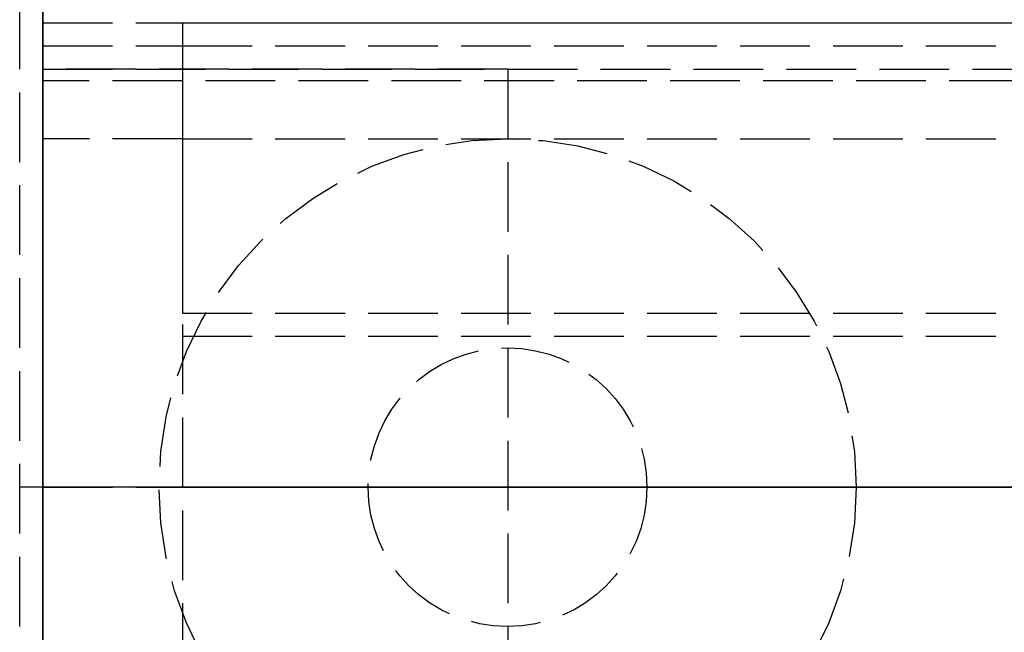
# Model space of a CAD drawing. Header units: millimetres. Extents: x 0 to 2100, y -94 to 94.
# Tile 4 of 13: x 0 to 21, y -3 to 10. Entities that reach past the tile are written whole.
import ezdxf

# ---------------------------------------------------------------- set-up
doc = ezdxf.new("R2010")
doc.units = ezdxf.units.MM
doc.header["$LTSCALE"] = 10
doc.linetypes.add('ALLCAD_Strich', pattern=[0.2, 0.15, -0.05])
for name, color, linetype in [('BESCH_KONT_sich_schn_ansi_2d', 40, 'Continuous'), ('BESCH_KONT_sich_schn_grun_2d', 10, 'Continuous'), ('BESCH_KONT_sich_schn_seit_2d', 160, 'Continuous')]:
    doc.layers.add(name, color=color, linetype=linetype)

msp = doc.modelspace()

# ---------------------------------------------------------------- linework, layer by layer
at = {"layer": 'BESCH_KONT_sich_schn_ansi_2d', "linetype": 'ALLCAD_Strich'}
for p, q in [((0, 0, 26), (-0.5, 0, 26)), ((-0.5, 0, 8.5), (-0.5, 0, 26)), ((0, 0, 8.5), (-0.5, 0, 8.5)), ((0, 0, 2329), (-0.003, 0, 2329)), ((-0.003, 0, 2289), (-0.003, 0, 2329)), ((0, 0, 2289), (-0.003, 0, 2289)), ((-0.003, 0, 2287), (-0.003, 0, 2289)), ((0, 0, 2287), (-0.003, 0, 2287)), ((0, 0, 2351.5), (-0.003, 0, 2351.5)), ((-0.003, 0, 2329.707), (-0.003, 0, 2351.5)), ((0, 0, 2329.707), (-0.003, 0, 2329.707)), ((-0.003, 0, 2329), (-0.003, 0, 2329.707)), ((-0.003, 0, 2368), (0, 0, 2368)), ((-0.003, 0, 2368), (-0.003, 0, 2353)), ((-0.003, 0, 2353), (0, 0, 2353)), ((-0.003, 0, 2319.005), (0, 0, 2319.005)), ((2099.997, 0, 2289.5), (-0.003, 0, 2289.5)), ((2099.997, 0, 2291), (-0.003, 0, 2291)), ((2099.997, 0, 2296), (-0.003, 0, 2296)), ((2099.997, 0, 2315), (-0.003, 0, 2315)), ((2099.997, 0, 2316.5), (-0.003, 0, 2316.5)), ((2099.997, 0, 2319), (-0.003, 0, 2319)), ((2099.997, 0, 2325.5), (-0.003, 0, 2325.5)), ((2099.997, 0, 2327), (-0.003, 0, 2327)), ((2099.997, 0, 2348.5), (-0.003, 0, 2348.5)), ((2099.997, 0, 2327.939), (-0.003, 0, 2327.939)), ((2099.997, 0, 2327.232), (-0.003, 0, 2327.232)), ((2099.997, 0, 2361.5), (-0.003, 0, 2361.5)), ((2099.997, 0, 2362), (-0.003, 0, 2362)), ((-0.003, 0, 2359), (2099.997, 0, 2359)), ((-0.003, 0, 2359.5), (2099.997, 0, 2359.5)), ((39.98, 0, 2328), (-0.003, 0, 2328)), ((39.997, 0, 2329.5), (-0.003, 0, 2329.5)), ((39.997, 0, 2347), (-0.003, 0, 2347)), ((39.997, 0, 2327), (-0.003, 0, 2327)), ((-0.001, 0, 2319), (-0.001, 0, 2319.005)), ((-0.001, 0, 2361.505), (-0.001, 0, 2361.503)), ((-0.001, 0, 2325.497), (-0.001, 0, 2325.495)), ((0, 0, 2368), (2100, 0, 2368)), ((2100, 0, 2418), (0, 0, 2418)), ((0, 0, 2418), (0, 0, 2368)), ((0, 0, 8), (0, 0, 9)), ((0, 0, 8), (963, 0, 8)), ((0, 0, 9), (0, 0, 2277)), ((0, 0, 9), (963, 0, 9)), ((0, 0, 2277), (965, 0, 2277)), ((0, 0, 2277), (0, 0, 2368)), ((0, 0, 9), (0, 0, 8.5)), ((0, 0, 25), (1005, 0, 25)), ((0, 0, 26), (1005, 0, 26)), ((0, 0, 2253), (3, 0, 2253)), ((0, 0, 26), (1005, 0, 26)), ((1005, 0, 2283), (0, 0, 2283)), ((0, 0, 2319), (0, 0, 2319.005)), ((0.001, 0, 2319.005), (0, 0, 2319.005)), ((0, 0, 2319), (0, 0, 2319.005)), ((2099.997, 0, 2329), (0, 0, 2329)), ((2099.997, 0, 2289), (0, 0, 2289)), ((2099.997, 0, 2287), (0, 0, 2287)), ((2099.997, 0, 2351.5), (0, 0, 2351.5)), ((2099.997, 0, 2329.707), (0, 0, 2329.707)), ((10, 0, 9.5), (0, 0, 9.5)), ((10, 0, 23.5), (0, 0, 23.5)), ((10, 0, 25), (0, 0, 25)), ((10, 0, 8.5), (0, 0, 8.5)), ((0, 0, 2361.502), (0, 0, 2361.502)), ((0, 0, 2361.507), (0, 0, 2361.507)), ((0, 0, 2361.508), (0.001, 0, 2361.508)), ((0, 0, 2353), (2099.997, 0, 2353)), ((0, 0, 2325.494), (0, 0, 2325.494)), ((0, 0, 2325.499), (0, 0, 2325.499)), ((0.001, 0, 2325.492), (0, 0, 2325.492)), ((0, 0, 2325.5), (0.001, 0, 2325.5)), ((0.003, 0, 2319.005), (0.001, 0, 2319.005)), ((0.001, 0, 2319), (0.001, 0, 2319.005)), ((0.002, 0, 9.003), (0.002, 0, 9.005)), ((0.002, 0, 2319), (0.002, 0, 2319.005)), ((0.002, 0, 2361.505), (0.002, 0, 2361.503)), ((0.002, 0, 2325.497), (0.002, 0, 2325.495)), ((0.003, 0, 9.008), (0.003, 0, 9.008)), ((0.003, 0, 9.007), (0.003, 0, 9.007)), ((0.003, 0, 9.002), (0.003, 0, 9.002)), ((0.003, 0, 2319), (0.003, 0, 2319.005)), ((0.003, 0, 2361.503), (0.003, 0, 2361.505)), ((0.003, 0, 2325.495), (0.003, 0, 2325.497)), ((0.004, 0, 9.005), (0.004, 0, 9.003)), ((0.004, 0, 2319), (0.004, 0, 2319.005)), ((0.004, 0, 2319.005), (0.006, 0, 2319.005)), ((0.004, 0, 2361.508), (0.004, 0, 2361.5)), ((0.004, 0, 2361.5), (0.006, 0, 2361.5)), ((0.008, 0, 2361.508), (0.004, 0, 2361.508)), ((0.004, 0, 2325.5), (0.004, 0, 2325.492)), ((0.004, 0, 2325.492), (0.006, 0, 2325.492)), ((0.006, 0, 9.003), (0.006, 0, 9.005)), ((0.006, 0, 2319.005), (0.008, 0, 2319.005)), ((0.006, 0, 2319), (0.006, 0, 2319.005)), ((0.006, 0, 2319), (0.006, 0, 2319.005)), ((0.006, 0, 2361.506), (0.008, 0, 2361.506)), ((0.008, 0, 2361.504), (0.006, 0, 2361.504)), ((0.006, 0, 2361.504), (0.006, 0, 2361.506)), ((0.006, 0, 2361.5), (0.006, 0, 2361.503)), ((0.006, 0, 2361.503), (0.008, 0, 2361.503)), ((0.006, 0, 2325.498), (0.008, 0, 2325.498)), ((0.008, 0, 2325.496), (0.006, 0, 2325.496)), ((0.006, 0, 2325.496), (0.006, 0, 2325.498)), ((0.006, 0, 2325.492), (0.006, 0, 2325.495)), ((0.006, 0, 2325.495), (0.008, 0, 2325.495)), ((0.007, 0, 9.006), (0.007, 0, 9.005)), ((0.01, 0, 2319.005), (0.008, 0, 2319.005)), ((0.008, 0, 2319), (0.008, 0, 2319.005)), ((0.008, 0, 2319), (0.008, 0, 2319.005)), ((0.008, 0, 2319), (0.008, 0, 2319.005)), ((0.008, 0, 2361.505), (0.008, 0, 2361.505)), ((0.008, 0, 2325.498), (0.008, 0, 2325.497)), ((0.009, 0, 9.003), (0.011, 0, 9.003)), ((0.009, 0, 9.005), (0.009, 0, 9.005)), ((0.013, 0, 9.008), (0.009, 0, 9.008)), ((0.01, 0, 9.006), (0.011, 0, 9.006)), ((0.011, 0, 9.004), (0.01, 0, 9.004)), ((0.01, 0, 2319), (0.01, 0, 2319.005)), ((0.01, 0, 2361.505), (0.01, 0, 2361.506)), ((0.01, 0, 2325.497), (0.01, 0, 2325.498)), ((0.011, 0, 9.003), (0.011, 0, 9)), ((0.011, 0, 9), (0.013, 0, 9)), ((0.011, 0, 9.006), (0.011, 0, 9.004)), ((0.011, 0, 2319.005), (0.014, 0, 2319.005)), ((0.011, 0, 2319), (0.011, 0, 2319.005)), ((0.011, 0, 2361.503), (0.011, 0, 2361.505)), ((0.011, 0, 2325.495), (0.011, 0, 2325.497)), ((0.013, 0, 9), (0.013, 0, 9.008)), ((0.013, 0, 2319), (0.013, 0, 2319.005)), ((0.013, 0, 2361.505), (0.013, 0, 2361.503)), ((0.013, 0, 2325.497), (0.013, 0, 2325.495)), ((0.014, 0, 9.005), (0.014, 0, 9.003)), ((0.014, 0, 2319), (0.014, 0, 2319.005)), ((0.017, 0, 2319.005), (0.014, 0, 2319.005)), ((0.014, 0, 2319), (0.014, 0, 2319.005)), ((0.014, 0, 2319.005), (0.014, 0, 2319.005)), ((0.014, 0, 2319), (0.014, 0, 2319.005)), ((0.014, 0, 2319), (0.014, 0, 2319.005)), ((0.014, 0, 2361.502), (0.014, 0, 2361.502)), ((0.014, 0, 2361.507), (0.014, 0, 2361.507)), ((0.014, 0, 2361.508), (0.014, 0, 2361.508)), ((0.014, 0, 2325.492), (0.014, 0, 2325.492)), ((0.014, 0, 2325.494), (0.014, 0, 2325.494)), ((0.014, 0, 2325.5), (0.014, 0, 2325.5)), ((0.014, 0, 2325.499), (0.014, 0, 2325.499)), ((0.015, 0, 2319), (0.015, 0, 2319.005)), ((0.015, 0, 2361.505), (0.015, 0, 2361.503)), ((0.015, 0, 2325.497), (0.015, 0, 2325.495)), ((0.016, 0, 9.003), (0.016, 0, 9.005)), ((0.017, 0, 9.008), (0.017, 0, 9.008)), ((0.017, 0, 9.007), (0.017, 0, 9.007)), ((0.017, 0, 9.002), (0.017, 0, 9.002)), ((0.017, 0, 2319), (0.017, 0, 2319.005)), ((0.017, 0, 2361.503), (0.017, 0, 2361.505)), ((0.017, 0, 2325.495), (0.017, 0, 2325.497)), ((0.018, 0, 9.005), (0.018, 0, 9.003)), ((0.02, 0, 9.003), (0.02, 0, 9.005)), ((9.997, 0, 2334.5), (2.497, 0, 2334.5)), ((2.497, 0, 2329.5), (2.497, 0, 2334.5)), ((3, 0, 2253), (3, 0, 2259)), ((140, 0, 2259), (3, 0, 2259)), ((3, 0, 2264), (136, 0, 2264)), ((3, 0, 2282), (3, 0, 2264)), ((3, 0, 2282), (136, 0, 2282)), ((3, 0, 2283), (3, 0, 2282)), ((3, 0, 2281), (136, 0, 2281)), ((3, 0, 2266), (136, 0, 2266)), ((3, 0, 2253.008), (3.005, 0, 2253.008)), ((3, 0, 2253.003), (3.005, 0, 2253.003)), ((3, 0, 2253.001), (3.005, 0, 2253.001)), ((3, 0, 2253.004), (3.005, 0, 2253.004)), ((3, 0, 2253.006), (3.005, 0, 2253.006)), ((3, 0, 2253.009), (3.005, 0, 2253.009)), ((3.005, 0, 2253.007), (3, 0, 2253.007)), ((3, 0, 2253.009), (3.005, 0, 2253.009)), ((3, 0, 2253.001), (3.005, 0, 2253.001)), ((3, 0, 2253.007), (3.005, 0, 2253.007)), ((3, 0, 2253.006), (3.005, 0, 2253.006)), ((3, 0, 2253.004), (3.005, 0, 2253.004)), ((3, 0, 2253.005), (3.005, 0, 2253.005)), ((3, 0, 2253.006), (3.005, 0, 2253.006)), ((3, 0, 2253.006), (3.005, 0, 2253.006)), ((3, 0, 2282), (3, 0, 2259)), ((3, 0, 2266), (136, 0, 2266)), ((3, 0, 2281), (136, 0, 2281)), ((3.005, 0, 2253.009), (3.005, 0, 2253.006)), ((3.005, 0, 2253.004), (3.005, 0, 2253.006)), ((3.005, 0, 2253.004), (3.005, 0, 2253.001)), ((6.997, 0, 2328), (6.997, 0, 2334.5)), ((17.497, 0, 2334.5), (9.997, 0, 2334.5)), ((10, 0, 25), (10, 0, 8.5)), ((12.997, 0, 2328), (12.997, 0, 2334.5)), ((17.497, 0, 2329.5), (17.497, 0, 2334.5))]:
    msp.add_line(p, q, dxfattribs=at)
at = {"layer": 'BESCH_KONT_sich_schn_ansi_2d', "linetype": 'ALLCAD_Strich', "extrusion": (0, 1, 0)}
for centre, radius, start, end in [((0, 2361.505), 0.00271, 0, 90), ((0, 2361.503), 0.00271, 270, 360), ((0, 2325.497), 0.00271, 0, 90), ((0, 2325.495), 0.00271, 270, 360), ((0, 2361.505), 0.00116, 90, 180), ((0, 2361.503), 0.00116, 180, 270), ((0, 2325.497), 0.00116, 90, 180), ((0, 2325.495), 0.00116, 180, 270), ((-0.003, 9.005), 0.00116, 0, 90), ((-0.003, 9.003), 0.00116, 270, 0), ((-0.003, 9.005), 0.00116, 90, 180), ((-0.003, 9.003), 0.00116, 180, 270), ((-0.008, 2361.505), 0.00093, 90, 180), ((-0.008, 2361.505), 0.00093, 180, 270), ((-0.008, 2325.498), 0.00093, 90, 180), ((-0.008, 2325.497), 0.00093, 180, 270), ((-0.01, 9.005), 0.00093, 270, 0), ((-0.01, 9.005), 0.00093, 0, 90), ((-0.014, 2361.505), 0.00271, 0, 90), ((-0.014, 2361.503), 0.00271, 270, 360), ((-0.014, 2325.497), 0.00271, 0, 90), ((-0.014, 2325.495), 0.00271, 270, 360), ((-0.014, 2361.505), 0.00116, 90, 180), ((-0.014, 2361.503), 0.00116, 180, 270), ((-0.014, 2325.497), 0.00116, 90, 180), ((-0.014, 2325.495), 0.00116, 180, 270), ((-0.017, 9.005), 0.00116, 0, 90), ((-0.017, 9.003), 0.00116, 270, 0), ((-0.017, 9.005), 0.00116, 90, 180), ((-0.017, 9.003), 0.00116, 180, 270)]:
    msp.add_arc(centre, radius, start, end, dxfattribs=at)
at = {"layer": 'BESCH_KONT_sich_schn_ansi_2d', "linetype": 'ALLCAD_Strich', "extrusion": (0, -1, 0)}
for centre, radius, start, end in [((0, 2361.503), 0.00116, 180, 270), ((0, 2361.505), 0.00116, 90, 180), ((0, 2325.495), 0.00116, 180, 270), ((0, 2325.497), 0.00116, 90, 180), ((0.003, 9.005), 0.00271, 90, 180), ((0.003, 9.003), 0.00271, 180, 270), ((0.001, 2361.503), 0.00271, 270, 360), ((0.001, 2361.505), 0.00271, 0, 90), ((0.001, 2325.495), 0.00271, 270, 360), ((0.001, 2325.497), 0.00271, 0, 90), ((0.003, 9.003), 0.00271, 270, 360), ((0.003, 9.005), 0.00271, 0, 90), ((0.009, 9.006), 0.00217, 90, 180), ((0.009, 9.005), 0.00217, 180, 270), ((0.008, 2361.505), 0.00217, 270, 0), ((0.008, 2361.506), 0.00217, 360, 90), ((0.008, 2325.497), 0.00217, 270, 0), ((0.008, 2325.498), 0.00217, 360, 90), ((0.014, 2361.503), 0.00116, 180, 270), ((0.014, 2361.505), 0.00116, 90, 180), ((0.014, 2325.495), 0.00116, 180, 270), ((0.014, 2325.497), 0.00116, 90, 180), ((0.017, 9.005), 0.00271, 90, 180), ((0.017, 9.003), 0.00271, 180, 270), ((0.014, 2361.503), 0.00271, 270, 360), ((0.014, 2361.505), 0.00271, 0, 90), ((0.014, 2325.495), 0.00271, 270, 360), ((0.014, 2325.497), 0.00271, 0, 90), ((0.017, 9.003), 0.00271, 270, 360), ((0.017, 9.005), 0.00271, 0, 90)]:
    msp.add_arc(centre, radius, start, end, dxfattribs=at)
at = {"layer": 'BESCH_KONT_sich_schn_grun_2d', "linetype": 'ALLCAD_Strich'}
for p, q in [((0, 94), (0, -94)), ((-0.003, 17), (-0.003, -17)), ((-0.5, -11), (-0.5, 11)), ((0.003, 10.005), (0, 10.005)), ((0, 10), (46.997, 10)), ((0.002, 10), (0.002, 10.005)), ((0.003, 10), (0.003, 10.005)), ((0.003, 10), (0.003, 10.005)), ((0.003, 10.005), (0.003, 10.005)), ((0.003, 10.005), (0.006, 10.005)), ((0.003, 10), (0.003, 10.005)), ((0.003, 10), (0.003, 10.005)), ((0.004, 10), (0.004, 10.005)), ((0.006, 10), (0.006, 10.005)), ((0.009, 10.005), (0.007, 10.005)), ((0.007, 10), (0.007, 10.005)), ((0.009, 10.005), (0.013, 10.005)), ((0.009, 10), (0.009, 10.005)), ((0.009, 10), (0.009, 10.005)), ((0.01, 10), (0.01, 10.005)), ((0.011, 10.005), (0.011, 10)), ((0.011, 10), (0.011, 10.005)), ((0.013, 10), (0.013, 10.005)), ((0.014, 10), (0.014, 10.005)), ((0.017, 10.005), (0.014, 10.005)), ((0.016, 10), (0.016, 10.005)), ((0.017, 10), (0.017, 10.005)), ((0.017, 10), (0.017, 10.005)), ((0.017, 10.005), (0.017, 10.005)), ((0.017, 10.005), (0.02, 10.005)), ((0.017, 10), (0.017, 10.005)), ((0.017, 10), (0.017, 10.005)), ((0.018, 10), (0.018, 10.005)), ((0.02, 10), (0.02, 10.005)), ((3, 10), (3, 3.75)), ((3, 10), (46.997, 10)), ((0, 9.5), (3, 9.5)), ((3, 9.5), (42.997, 9.5)), ((3, 9.5), (3.005, 9.5)), ((3, 9.5), (3, -9.5)), ((3, 9.498), (3.005, 9.498)), ((3, 9.497), (3.005, 9.497)), ((3, 9.497), (3.005, 9.497)), ((3, 9.497), (3.005, 9.497)), ((3, 9.496), (3.005, 9.496)), ((3, 9.495), (3.005, 9.495)), ((3, 9.494), (3.005, 9.494)), ((3, 9.493), (3.005, 9.493)), ((3, 9.491), (3.005, 9.491)), ((3, 9.491), (3.005, 9.491)), ((3, 9.49), (3.005, 9.49)), ((3.005, 9.489), (3, 9.489)), ((3, 9.489), (3.005, 9.489)), ((3, 9.487), (3.005, 9.487)), ((3, 9.486), (3.005, 9.486)), ((3, 9.484), (3.005, 9.484)), ((3, 9.483), (3.005, 9.483)), ((3, 9.483), (3.005, 9.483)), ((3, 9.483), (3.005, 9.483)), ((3, 9.483), (3.005, 9.483)), ((3, 9.482), (3.005, 9.482)), ((3, 9.48), (3.005, 9.48)), ((3.005, 9.497), (3.005, 9.5)), ((3.005, 9.496), (3.005, 9.497)), ((3.005, 9.496), (3.005, 9.494)), ((3.005, 9.491), (3.005, 9.493)), ((3.005, 9.491), (3.005, 9.487)), ((3.005, 9.483), (3.005, 9.486)), ((3.005, 9.483), (3.005, 9.483)), ((3.005, 9.483), (3.005, 9.48)), ((0, 9), (46.997, 9)), ((10, 9), (0, 9)), ((10, 9), (10, -9)), ((42.997, 8.75), (-0.003, 8.75)), ((3, 7.5), (0, 7.5)), ((3, 7.5), (46.997, 7.5)), ((3, 7.5), (46.997, 7.5)), ((3, 3.75), (67.597, 3.75)), ((3, 3.25), (136, 3.25))]:
    msp.add_line(p, q, dxfattribs=at)
for radius in [7.5, 3]:
    msp.add_circle((9.997, 0), radius, dxfattribs=at)
at = {"layer": 'BESCH_KONT_sich_schn_seit_2d', "linetype": 'ALLCAD_Strich'}
for p, q in [((0, 94, 2418), (0, -94, 2418)), ((0, -45.5), (0, 45.5)), ((0, 25.5, 2), (0, -25.5, 2)), ((0, 10, 2283), (0, 20, 2283)), ((0, -18.5, 2351.5), (0, 18.5, 2351.5)), ((0, 17.5, 2287), (0, 8.75, 2287)), ((0, -17, 2368), (0, 17, 2368)), ((0, 17, 2362), (0, -17, 2362)), ((0, -17, 2359), (0, 17, 2359)), ((0, 16, 2303), (0, 9.5, 2303)), ((0, 15.5, 2348.5), (0, -15.5, 2348.5)), ((0, 15, 2291.4), (0, 8.75, 2291.4)), ((0, 8.75, 2291), (0, 15, 2291)), ((0, 15, 2292), (0, 8.755, 2292)), ((0, 8, 2297.9), (0, 15, 2297.9)), ((0, 8, 2305.9), (0, 15, 2305.9)), ((0, -15, 2297.9), (0, 15, 2297.9)), ((0, 8, 2305.9), (0, 15, 2305.9)), ((0, 14, 2332), (0, 7.5, 2332)), ((0, 14, 2312.4), (0, 8, 2312.4)), ((0, 9.5, 2305), (0, 14, 2305)), ((0, -14, 2329.5), (0, 14, 2329.5)), ((0, 12.6, 2328), (0, -12.6, 2328)), ((0, -12.5, 2327), (0, 12.5, 2327)), ((0, 11.5, 2293.5), (0, 5.5, 2293.5)), ((0, 9.5, 2301.5), (0, 11.5, 2301.5)), ((0, -11.5, 2295.5), (0, 11.5, 2295.5)), ((0, 11, 2317.4), (0, 9, 2315.9)), ((0, 9, 2323.4), (0, 11, 2323.4)), ((0, 11, 8), (0, 9, 8)), ((0, -11, 26), (0, 11, 26)), ((0, 11, 8.5), (0, -11, 8.5)), ((0, 10, 9), (0, 11, 9)), ((0, 11, 9), (0, 10, 9)), ((0, 10, 9.006), (0, 10.005, 9.006)), ((0, 10, 9.008), (0, 10.005, 9.008)), ((0, 10, 9.006), (0, 10.005, 9.006)), ((0, 10, 9.005), (0, 10.005, 9.005)), ((0, 10, 9.003), (0, 10.005, 9.003)), ((0, 10, 9), (0, 10.005, 9)), ((0, 10, 9.004), (0, 10.005, 9.004)), ((0, 10, 9.005), (0, 10.005, 9.005)), ((0, 10, 9.005), (0, 10.005, 9.005)), ((0, 10, 9.007), (0, 10.005, 9.007)), ((0, 10, 9.002), (0, 10.005, 9.002)), ((0, 10, 9.003), (0, 10.005, 9.003)), ((0, 10.005, 9.003), (0, 10.005, 9)), ((0, 10, 9.008), (0, 10.005, 9.008)), ((0, 10.005, 9.008), (0, 10.005, 9.005)), ((0, 10, 9.005), (0, 10.005, 9.005)), ((0, 10.005, 9.003), (0, 10.005, 9.005)), ((0, 10, 2322.9), (0, 9, 2322.9)), ((0, 10, 2318.4), (0, 10, 2322.9)), ((0, 7.5, 2318.4), (0, 10, 2318.4)), ((0, -10, 2253), (0, 10, 2253)), ((0, 10, 2259), (0, 9.5, 2259)), ((0, 10, 2253), (0, 10, 2283)), ((0, 10, 2283), (0, 9.5, 2283)), ((0, 9.5, 2282), (0, 10, 2282)), ((0, 10, 26), (0, 10, 9.005)), ((0, 10, 9.003), (0, 10, 9)), ((0, 10, 9), (0, 10, 26)), ((0, 8.75, 2322.9), (0, 9.75, 2322.9)), ((0, 9.75, 2322.9), (0, 9.75, 2318.9)), ((0, 9.75, 2318.9), (0, -9.75, 2318.9)), ((0, 9.5, 2283), (0, 9.5, 2253)), ((0, 9.5, 2253), (0, -9.5, 2253)), ((0, -9.5, 2283), (0, 9.5, 2283)), ((0, 9.5, 2295), (0, 5.5, 2295)), ((0, 9.5, 2305), (0, 9.5, 2295)), ((0, 9.5, 2305), (0, -9.5, 2305)), ((0, 9.5, 2259), (0, -9.5, 2259)), ((0, 3.25, 2264), (0, 9.5, 2264)), ((0, 9.5, 2253.006), (0, 9.5, 2253.004)), ((0, 9.5, 2303), (0, -9.5, 2303)), ((0, -9.5, 2301.5), (0, 9.5, 2301.5)), ((0, 9.498, 2253.004), (0, 9.498, 2253.006)), ((0, 9.497, 2253.003), (0, 9.497, 2253.003)), ((0, 9.496, 2253.009), (0, 9.497, 2253.009)), ((0, 9.497, 2253.001), (0, 9.496, 2253.001)), ((0, 9.497, 2253.008), (0, 9.497, 2253.008)), ((0, 9.495, 2253.006), (0, 9.495, 2253.004)), ((0, 9.494, 2253.004), (0, 9.494, 2253.006)), ((0, 9.493, 2253.007), (0, 9.493, 2253.006)), ((0, 9.491, 2253.004), (0, 9.489, 2253.004)), ((0, 9.491, 2253.006), (0, 9.491, 2253.006)), ((0, 9.487, 2253.009), (0, 9.491, 2253.009)), ((0, 9.49, 2253.007), (0, 9.489, 2253.007)), ((0, 9.489, 2253.005), (0, 9.49, 2253.005)), ((0, 9.489, 2253.004), (0, 9.489, 2253.001)), ((0, 9.489, 2253.001), (0, 9.487, 2253.001)), ((0, 9.489, 2253.007), (0, 9.489, 2253.005)), ((0, 9.487, 2253.001), (0, 9.487, 2253.009)), ((0, 9.486, 2253.006), (0, 9.486, 2253.004)), ((0, 9.484, 2253.004), (0, 9.484, 2253.006)), ((0, 9.483, 2253.008), (0, 9.483, 2253.008)), ((0, 9.483, 2253.001), (0, 9.483, 2253.001)), ((0, 9.483, 2253.009), (0, 9.483, 2253.009)), ((0, 9.483, 2253.003), (0, 9.483, 2253.003)), ((0, 9.482, 2253.006), (0, 9.482, 2253.004)), ((0, 9.48, 2253.004), (0, 9.48, 2253.006)), ((0, 9.25, 2293.5), (0, 9.25, 2295.5)), ((0, 9, 2315.9), (0, 6.5, 2315.9)), ((0, 9, 2322.9), (0, 9, 2323.4)), ((0, 9, 8), (0, 9, 8.5)), ((0, 9, 2359), (0, 9, 2351.5)), ((0, 9, 2365), (0, 9, 2362)), ((0, 9, 2365), (0, -9, 2365)), ((0, 9, 4), (0, -9, 4)), ((0, 9, 2), (0, 9, 4)), ((0, 9, 8.5), (0, 9, 25)), ((0, 9, 25), (0, -9, 25)), ((0, 9, 2362), (0, 9, 2359)), ((0, 9, 25), (0, 9, 8.5)), ((0, -9, 25), (0, 9, 25)), ((0, 9, 2359), (0, 9, 2362)), ((0, 8.755, 2291.995), (0, 8.758, 2291.995)), ((0, 8.758, 2292), (0, 8.758, 2291.995)), ((0, 8.758, 2292), (0, 8.758, 2291.995)), ((0, 8.757, 2292), (0, 8.757, 2291.995)), ((0, 8.755, 2291.995), (0, 8.753, 2291.995)), ((0, 8.755, 2292), (0, 8.755, 2291.995)), ((0, 8.755, 2292), (0, 8.755, 2291.995)), ((0, 8.753, 2292), (0, 8.755, 2292)), ((0, 8.754, 2292), (0, 8.754, 2291.995)), ((0, 8.75, 2291.995), (0, 8.753, 2291.995)), ((0, 8.753, 2292), (0, 8.753, 2291.995)), ((0, 8.753, 2292), (0, 8.75, 2292)), ((0, 8.753, 2292), (0, 8.753, 2291.995)), ((0, 8.753, 2292), (0, 8.753, 2291.995)), ((0, 8.753, 2292), (0, 8.753, 2291.995)), ((0, 8.752, 2291.995), (0, 8.752, 2292)), ((0, 8.752, 2292), (0, 8.752, 2291.995)), ((0, 8.752, 2292), (0, 8.752, 2291.995)), ((0, 8.75, 2323.4), (0, 8.75, 2322.9)), ((0, -8.75, 2323.4), (0, 8.75, 2323.4)), ((0, 8.75, 2287), (0, 8.75, 2291)), ((0, 8.75, 2291), (0, 8.75, 2292)), ((0, -8.75, 2287), (0, 8.75, 2287)), ((0, 8.75, 2291.4), (0, 8, 2291.4)), ((0, 8.75, 2292), (0, 8.75, 2291.995)), ((0, 8, 2305), (0, 8, 2312.4)), ((0, 8, 2312.4), (0, 6.5, 2312.4)), ((0, 6.75, 2305.9), (0, 8, 2305.9)), ((0, 4.5, 2299.9), (0, 8, 2299.9)), ((0, 4.5, 2303.9), (0, 8, 2303.9)), ((0, 8, 2291.4), (0, 8, 2305)), ((0, 8, 2291.4), (0, 3.5, 2291.4)), ((0, 7.75, 2306.9), (0, 7.75, 2305.9)), ((0, 6.75, 2306.9), (0, 7.75, 2306.9)), ((0, 7.75, 2305.9), (0, 7.75, 2303.9)), ((0, 7.75, 2303.9), (0, 7.75, 2300.9)), ((0, 6.75, 2300.9), (0, 7.75, 2300.9)), ((0, 7, 2317.9), (0, 7.5, 2318.4)), ((0, -7.5, 2334.5), (0, 7.5, 2334.5)), ((0, 7.5, 2329.5), (0, 7.5, 2334.5)), ((0, 7.5, 2332), (0, -7.5, 2332)), ((0, -7.5, 9.5), (0, 7.5, 9.5)), ((0, 7.5, 9.5), (0, 7.5, 23.5)), ((0, 7.5, 23.5), (0, -7.5, 23.5)), ((0, 7.5, 2266), (0, -7.5, 2266)), ((0, 7.5, 2281), (0, 7.5, 2266)), ((0, 3.75, 2281), (0, 7.5, 2281)), ((0, -7.5, 2281), (0, 7.5, 2281)), ((0, 7.5, 2281), (0, 7.5, 2266)), ((0, 7.5, 2266), (0, -7.5, 2266)), ((0, -7, 2317.9), (0, 7, 2317.9)), ((0, 7, 18), (0, -7, 18)), ((0, 7, 9), (0, -7, 9)), ((0, 7, 18), (0, 7, 9)), ((0, 3.75, 2308.9), (0, 6.75, 2308.9)), ((0, 6.75, 2308.9), (0, 6.75, 2305)), ((0, 6.75, 2287), (0, 6.75, 2283)), ((0, 6.75, 2305), (0, 6.75, 2295.405)), ((0, 6.75, 2295.403), (0, 6.75, 2295.405)), ((0, 6.75, 2295.403), (0, 6.75, 2295.4)), ((0, 6.75, 2288.632), (0, 2.25, 2288.632)), ((0, 6.75, 2293.624), (0, 2.25, 2293.624)), ((0, 6.75, 2286.4), (0, -6.75, 2286.4)), ((0, 6.75, 2281.9), (0, -6.75, 2281.9)), ((0, 6.75, 2295.4), (0, 4.33, 2295.4)), ((0, 6.75, 2295.4), (0, 6.75, 2287)), ((0, 6.75, 2283), (0, 6.75, 2281.9)), ((0, 2.25, 2301.9), (0, 6.75, 2301.9)), ((0, 6.75, 2305.9), (0, -6.75, 2305.9)), ((0, 6.75, 2297.9), (0, -6.75, 2297.9)), ((0, 6.75, 2308.15), (0, 3.999, 2308.15)), ((0, 6.75, 2295.65), (0, 3.999, 2295.65)), ((0, 6.75, 2303.624), (0, -6.75, 2303.624)), ((0, 6.75, 2305.4), (0, 5.25, 2305.4)), ((0, -6.75, 2301.9), (0, 6.75, 2301.9)), ((0, 3.999, 2295.65), (0, 6.75, 2295.65)), ((0, 3.999, 2308.15), (0, 6.75, 2308.15)), ((0, -6.75, 2305.9), (0, 6.75, 2305.9)), ((0, 6.748, 2295.405), (0, 6.748, 2295.403)), ((0, 6.747, 2295.402), (0, 6.747, 2295.402)), ((0, 6.747, 2295.407), (0, 6.747, 2295.407)), ((0, 6.747, 2295.408), (0, 6.747, 2295.408)), ((0, 6.746, 2295.405), (0, 6.746, 2295.403)), ((0, 6.744, 2295.403), (0, 6.744, 2295.405)), ((0, 6.743, 2295.408), (0, 6.743, 2295.4)), ((0, 6.743, 2295.4), (0, 6.741, 2295.4)), ((0, 6.739, 2295.408), (0, 6.743, 2295.408)), ((0, 6.741, 2295.406), (0, 6.74, 2295.406)), ((0, 6.74, 2295.404), (0, 6.741, 2295.404)), ((0, 6.741, 2295.404), (0, 6.741, 2295.406)), ((0, 6.741, 2295.4), (0, 6.741, 2295.403)), ((0, 6.741, 2295.403), (0, 6.739, 2295.403)), ((0, 6.739, 2295.405), (0, 6.739, 2295.405)), ((0, 6.737, 2295.405), (0, 6.737, 2295.406)), ((0, 6.736, 2295.403), (0, 6.736, 2295.405)), ((0, 6.734, 2295.405), (0, 6.734, 2295.403)), ((0, 6.733, 2295.402), (0, 6.733, 2295.402)), ((0, 6.733, 2295.407), (0, 6.733, 2295.407)), ((0, 6.733, 2295.408), (0, 6.733, 2295.408)), ((0, 6.732, 2295.405), (0, 6.732, 2295.403)), ((0, 6.73, 2295.403), (0, 6.73, 2295.405)), ((0, 6.5, 2308.9), (0, 6, 2309.4)), ((0, 6.5, 2309.9), (0, 6, 2309.4)), ((0, 6.5, 2315.9), (0, 6.5, 2309.9)), ((0, 4, 5.5), (0, 6.5, 5.5)), ((0, 6.5, 4), (0, 6.5, 5.5)), ((0, 6.5, 2295.9), (0, 6.5, 2306.4)), ((0, 6.5, 2306.4), (0, 6.5, 2308.9)), ((0, 5.5, 2306.4), (0, 6.5, 2306.4)), ((0, 6.5, 2295.9), (0, 5.5, 2295.9)), ((0, 6.5, 2286.9), (0, 6.5, 2295.9)), ((0, 3.5, 2286.9), (0, 6.5, 2286.9)), ((0, 6.5, 2312.4), (0, 3.5, 2312.4)), ((0, 6, 2309.4), (0, 2.25, 2309.4)), ((0, 5.75, 2293.5), (0, 5.75, 2295.5)), ((0, 5.5, 2295), (0, 5.5, 2290)), ((0, 5.5, 2290), (0, -5.5, 2290)), ((0, 5.5, 2290), (0, 5.5, 2293.5)), ((0, -5.5, 2290), (0, 5.5, 2290)), ((0, 4.5, 2306.4), (0, 5.5, 2306.4)), ((0, 4.5, 2295.9), (0, 5.5, 2295.9)), ((0, 5.5, 2307.4), (0, 5.5, 2306.4)), ((0, 4, 2307.4), (0, 5.5, 2307.4)), ((0, 5.5, 2293.9), (0, 4, 2293.9)), ((0, 5.5, 2295.9), (0, 5.5, 2295)), ((0, 5.5, 2), (0, 5.5, 4)), ((0, 5.5, 2293.5), (0, -5.5, 2293.5)), ((0, 5.247, 2314.895), (0, 5.25, 2314.895)), ((0, 5.25, 2314.9), (0, 5.247, 2314.9)), ((0, 2.25, 2310.9), (0, 5.25, 2310.9)), ((0, 5.25, 2310.9), (0, 5.25, 2314.9)), ((0, 5.25, 2314.9), (0, 5.25, 2314.895)), ((0, 5.25, 2288.4), (0, 3.5, 2288.4)), ((0, 5.25, 2292.4), (0, 5.25, 2288.4)), ((0, -5.25, 2292.4), (0, 5.25, 2292.4)), ((0, 5.25, 2305.4), (0, 5.25, 2308.9)), ((0, 5.248, 2314.9), (0, 5.248, 2314.895)), ((0, 5.247, 2314.895), (0, 5.245, 2314.895)), ((0, 5.247, 2314.9), (0, 5.247, 2314.895)), ((0, 5.247, 2314.9), (0, 5.247, 2314.895)), ((0, 5.245, 2314.9), (0, 5.247, 2314.9)), ((0, 5.246, 2314.9), (0, 5.246, 2314.895)), ((0, 5.245, 2314.9), (0, -5.25, 2314.9)), ((0, 5.242, 2314.895), (0, 5.245, 2314.895)), ((0, 5.245, 2314.9), (0, 5.245, 2314.895)), ((0, 5.245, 2314.9), (0, 5.245, 2314.895)), ((0, 5.245, 2314.9), (0, 5.245, 2314.895)), ((0, 5.245, 2314.9), (0, 5.245, 2314.895)), ((0, 5.244, 2314.895), (0, 5.244, 2314.9)), ((0, 5.244, 2314.9), (0, 5.244, 2314.895)), ((0, 5.243, 2314.9), (0, 5.243, 2314.895)), ((0, 5.242, 2314.9), (0, 5.242, 2314.895)), ((0, 5.242, 2314.9), (0, 5.242, 2314.895)), ((0, 5, 2287), (0, 5, 2293.5)), ((0, 4.495, 2306.398), (0, 4.5, 2306.398)), ((0, 4.5, 2306.4), (0, 4.495, 2306.4)), ((0, 4.5, 2306.392), (0, 4.495, 2306.392)), ((0, 4.5, 2306.398), (0, 4.495, 2306.398)), ((0, 4.5, 2306.397), (0, 4.495, 2306.397)), ((0, 4.5, 2306.395), (0, 4.495, 2306.395)), ((0, 4.5, 2306.396), (0, 4.495, 2306.396)), ((0, 4.5, 2306.397), (0, 4.495, 2306.397)), ((0, 4.5, 2306.397), (0, 4.495, 2306.397)), ((0, 4.5, 2306.4), (0, 4.5, 2295.9)), ((0, 4.5, 2306.398), (0, 4.495, 2306.398)), ((0, 4.5, 2306.393), (0, 4.495, 2306.393)), ((0, 4.5, 2306.392), (0, 4.495, 2306.392)), ((0, 4.5, 2306.395), (0, 4.495, 2306.395)), ((0, 4.5, 2306.397), (0, 4.495, 2306.397)), ((0, 4.5, 2306.4), (0, 4.495, 2306.4)), ((0, 4.495, 2306.4), (0, 4.495, 2306.397)), ((0, 4.495, 2306.395), (0, 4.495, 2306.397)), ((0, 4.495, 2306.395), (0, 4.495, 2306.392)), ((0, 3.75, 2309), (0, 4, 2309)), ((0, 4, 2309), (0, 4, 2308.9)), ((0, 4, 8.5), (0, 4, 4)), ((0, 4, 2314.9), (0, 4, 2310.9)), ((0, 4, 2308.9), (0, 4, 2308.149)), ((0, 4, 2295.651), (0, 4, 2286.4)), ((0, 4, 2281), (0, 4, 2266)), ((0, 4, 2286.4), (0, 4, 2266)), ((0, -4, 5.5), (0, 4, 5.5)), ((0, 4, 9), (0, 4, 8.5)), ((0, 4, 2308.149), (0, 4, 2295.651)), ((0, 3.75, 2308.906), (0, 3.755, 2308.906)), ((0, 3.75, 2308.908), (0, 3.755, 2308.908)), ((0, 3.75, 2308.906), (0, 3.755, 2308.906)), ((0, 3.75, 2308.905), (0, 3.755, 2308.905)), ((0, 3.75, 2308.903), (0, 3.755, 2308.903)), ((0, 3.75, 2308.9), (0, 3.755, 2308.9)), ((0, 3.75, 2308.904), (0, 3.755, 2308.904)), ((0, 3.75, 2308.905), (0, 3.755, 2308.905)), ((0, 3.75, 2308.905), (0, 3.755, 2308.905)), ((0, 3.75, 2308.907), (0, 3.755, 2308.907)), ((0, 3.75, 2308.902), (0, 3.755, 2308.902)), ((0, 3.75, 2308.903), (0, 3.755, 2308.903)), ((0, 3.755, 2308.903), (0, 3.755, 2308.9)), ((0, 3.75, 2308.905), (0, 3.755, 2308.905)), ((0, 3.755, 2308.903), (0, 3.755, 2308.905)), ((0, 3.75, 2308.908), (0, 3.755, 2308.908)), ((0, 3.755, 2308.908), (0, 3.755, 2308.905)), ((0, 3.75, 2309.4), (0, 3.75, 2308.9)), ((0, 3.75, 2309.9), (0, 2.25, 2309.9)), ((0, 3.75, 2309.9), (0, 3.75, 2309.4)), ((0, 3.75, 2309.9), (0, 3.75, 2310.9)), ((0, 3.75, 2283), (0, 3.75, 2281)), ((0, -3.75, 2309), (0, 3.75, 2309)), ((0, 3.5, 2305.9), (0, 3.5, 2301.9)), ((0, 3.5, 2301.9), (0, 3.5, 2297.9)), ((0, 0, 2299.9), (0, 3.5, 2299.9)), ((0, 0, 2303.9), (0, 3.5, 2303.9)), ((0, 3.5, 2288.4), (0, 3.5, 2286.9)), ((0, 3.5, 2305.9), (0, 3.5, 2312.4)), ((0, 3.5, 2291.4), (0, 3.5, 2297.9)), ((0, 3.25, 2259), (0, 3.25, 2264)), ((0, -3.25, 2259), (0, 3.25, 2259)), ((0, 3, 2), (0, 3, 4)), ((0, 2, 2313.9), (0, 3, 2314.9)), ((0, 3, 2328), (0, 3, 2334.5)), ((0, 2.5, 2), (0, 2.5, 4)), ((0, 2.5, 2293.5), (0, 2.5, 2295.5)), ((0, 2.25, 2309.4), (0, 2.25, 2310.9)), ((0, 2.25, 2309.9), (0, -2.25, 2309.9)), ((0, 2.25, 2309.4), (0, 2.25, 2305)), ((0, 2.25, 2303), (0, 2.25, 2287.764)), ((0, 2.25, 2287.764), (0, -2.25, 2287.764)), ((0, -2.25, 2310.9), (0, 2.25, 2310.9)), ((0, -2.25, 2288.632), (0, 2.25, 2288.632)), ((0, -2.25, 2293.624), (0, 2.25, 2293.624)), ((0, 2.25, 2309.4), (0, 2.25, 2305.4)), ((0, 2.25, 2305.4), (0, 1.5, 2304.65)), ((0, 2.25, 2294.9), (0, -2.25, 2294.9)), ((0, 2.25, 2296.9), (0, 2.25, 2294.9)), ((0, 1.5, 2297.65), (0, 2.25, 2296.9)), ((0, 2.25, 2303), (0, 2.25, 2305)), ((0, 2, 2295.9), (0, 2, 2306.4)), ((0, 0, 2306.4), (0, 2, 2306.4)), ((0, 0, 2295.9), (0, 2, 2295.9)), ((0, -2, 2313.9), (0, 2, 2313.9)), ((0, 1.5, 2323.4), (0, 1.5, 2318.9)), ((0, 1.5, 2314.9), (0, 1.5, 2317.9)), ((0, 1.5, 2292.4), (0, 1.5, 2294.9)), ((0, 1.5, 2304.65), (0, 1.5, 2297.65)), ((0, 1.5, 2301.9), (0, -1.5, 2301.9)), ((0, -0.005, 2306.398), (0, 0, 2306.398)), ((0, 0, 2306.4), (0, -0.005, 2306.4)), ((0, 0, 2306.392), (0, -0.005, 2306.392)), ((0, 0, 2306.398), (0, -0.005, 2306.398)), ((0, 0, 2306.397), (0, -0.005, 2306.397)), ((0, 0, 2306.395), (0, -0.005, 2306.395)), ((0, 0, 2306.396), (0, -0.005, 2306.396)), ((0, 0, 2306.397), (0, -0.005, 2306.397)), ((0, 0, 2306.397), (0, -0.005, 2306.397)), ((0, 0, 2306.4), (0, 0, 2295.9)), ((0, 0, 2306.398), (0, -0.005, 2306.398)), ((0, 0, 2306.393), (0, -0.005, 2306.393)), ((0, 0, 2306.392), (0, -0.005, 2306.392)), ((0, 0, 2306.395), (0, -0.005, 2306.395)), ((0, 0, 2306.397), (0, -0.005, 2306.397)), ((0, 0, 2306.4), (0, -0.005, 2306.4)), ((0, -0.005, 2306.4), (0, -0.005, 2306.397)), ((0, -0.005, 2306.395), (0, -0.005, 2306.397)), ((0, -0.005, 2306.395), (0, -0.005, 2306.392)), ((0, -1.5, 2323.4), (0, -1.5, 2318.9)), ((0, -1.5, 2314.9), (0, -1.5, 2317.9)), ((0, -1.5, 2292.4), (0, -1.5, 2294.9)), ((0, -1.5, 2297.65), (0, -1.5, 2304.65)), ((0, -1.5, 2304.65), (0, -2.25, 2305.4)), ((0, -2.25, 2296.9), (0, -1.5, 2297.65)), ((0, -3, 2314.9), (0, -2, 2313.9)), ((0, -5.25, 2310.9), (0, -2.25, 2310.9)), ((0, -2.25, 2310.9), (0, -2.25, 2309.4)), ((0, -2.25, 2309.4), (0, -6, 2309.4)), ((0, -2.25, 2309.9), (0, -3.75, 2309.9)), ((0, -2.25, 2287.764), (0, -2.25, 2303)), ((0, -2.25, 2305), (0, -2.25, 2309.4)), ((0, -2.25, 2293.624), (0, -6.75, 2293.624)), ((0, -2.25, 2288.632), (0, -6.75, 2288.632)), ((0, -6.75, 2301.9), (0, -2.25, 2301.9)), ((0, -2.25, 2305.4), (0, -2.25, 2309.4)), ((0, -2.25, 2294.9), (0, -2.25, 2296.9)), ((0, -2.25, 2303), (0, -2.25, 2305)), ((0, -2.5, 2), (0, -2.5, 4)), ((0, -2.5, 2293.5), (0, -2.5, 2295.5)), ((0, -3, 2), (0, -3, 4)), ((0, -3, 2328), (0, -3, 2334.5))]:
    msp.add_line(p, q, dxfattribs=at)
at = {"layer": 'BESCH_KONT_sich_schn_seit_2d', "linetype": 'ALLCAD_Strich', "extrusion": (1, 0, 0)}
for centre, radius in [((0, 2297), 10), ((0, 2297), 5), ((0, 2292.9), 5)]:
    msp.add_circle(centre, radius, dxfattribs=at)
at = {"layer": 'BESCH_KONT_sich_schn_seit_2d', "linetype": 'ALLCAD_Strich', "extrusion": (-1, 0, 0)}
for centre, radius, start, end in [((-9.497, 2253.006), 0.00271, 90, 180), ((-9.497, 2253.004), 0.00271, 180, 270), ((-9.496, 2253.006), 0.00271, 0, 90), ((-9.496, 2253.004), 0.00271, 270, 360), ((-9.491, 2253.007), 0.00217, 90, 180), ((-9.491, 2253.006), 0.00217, 180, 270), ((-9.483, 2253.004), 0.00271, 180, 270), ((-9.483, 2253.006), 0.00271, 90, 180), ((-9.483, 2253.004), 0.00271, 270, 360), ((-9.483, 2253.006), 0.00271, 0, 90), ((-6.747, 2295.403), 0.00116, 180, 270), ((-6.747, 2295.405), 0.00116, 90, 180), ((-6.747, 2295.403), 0.00271, 270, 360), ((-6.747, 2295.405), 0.00271, 0, 90), ((-6.739, 2295.405), 0.00217, 270, 360), ((-6.739, 2295.406), 0.00217, 0, 90), ((-6.733, 2295.403), 0.00116, 180, 270), ((-6.733, 2295.405), 0.00116, 90, 180), ((-6.733, 2295.403), 0.00271, 270, 0), ((-6.733, 2295.405), 0.00271, 0, 90)]:
    msp.add_arc(centre, radius, start, end, dxfattribs=at)
at = {"layer": 'BESCH_KONT_sich_schn_seit_2d', "linetype": 'ALLCAD_Strich', "extrusion": (1, 0, 0)}
for centre, radius, start, end in [((9.497, 2253.004), 0.00116, 270, 360), ((9.497, 2253.006), 0.00116, 0, 90), ((9.497, 2253.004), 0.00116, 180, 270), ((9.497, 2253.006), 0.00116, 90, 180), ((9.49, 2253.006), 0.00093, 270, 0), ((9.49, 2253.006), 0.00093, 0, 90), ((9.483, 2253.006), 0.00116, 0, 90), ((9.483, 2253.004), 0.00116, 270, 360), ((9.483, 2253.006), 0.00116, 90, 180), ((9.483, 2253.004), 0.00116, 180, 270), ((6.747, 2295.405), 0.00271, 0, 90), ((6.747, 2295.403), 0.00271, 270, 0), ((6.747, 2295.405), 0.00116, 90, 180), ((6.747, 2295.403), 0.00116, 180, 270), ((6.74, 2295.405), 0.00093, 90, 180), ((6.74, 2295.405), 0.00093, 180, 270), ((6.733, 2295.405), 0.00271, 0, 90), ((6.733, 2295.403), 0.00271, 270, 0), ((6.733, 2295.405), 0.00116, 90, 180), ((6.733, 2295.403), 0.00116, 180, 270)]:
    msp.add_arc(centre, radius, start, end, dxfattribs=at)
at = {"layer": 'BESCH_KONT_sich_schn_seit_2d', "linetype": 'ALLCAD_Strich', "extrusion": (-1, 0, 0)}
msp.add_ellipse((0, 0, 2286.309), major_axis=(0, -4), ratio=0.056818, start_param=0.411517, end_param=2.730076, dxfattribs=at)
at = {"layer": 'BESCH_KONT_sich_schn_seit_2d', "linetype": 'ALLCAD_Strich'}
for points, knots in [([(0, 0, 2306.784), (0, 0.261, 2306.784), (0, 0.527, 2306.805), (0, 1.051, 2306.886), (0, 1.308, 2306.946), (0, 1.798, 2307.091), (0, 2.03, 2307.175), (0, 2.46, 2307.35), (0, 2.657, 2307.44), (0, 3.004, 2307.608), (0, 3.167, 2307.693), (0, 3.458, 2307.85), (0, 3.585, 2307.921), (0, 3.791, 2308.038), (0, 3.87, 2308.084), (0, 3.975, 2308.141), (0, 4, 2308.153), (0, 4, 2308.145), (0, 3.974, 2308.124), (0, 3.868, 2308.049), (0, 3.788, 2307.994), (0, 3.581, 2307.859), (0, 3.453, 2307.778), (0, 3.162, 2307.605), (0, 2.998, 2307.511), (0, 2.651, 2307.328), (0, 2.456, 2307.23), (0, 2.028, 2307.042), (0, 1.796, 2306.951), (0, 1.308, 2306.794), (0, 1.052, 2306.729), (0, 0.529, 2306.64), (0, 0.262, 2306.617), (0, -0.262, 2306.617), (0, -0.529, 2306.64), (0, -1.052, 2306.729), (0, -1.308, 2306.794), (0, -1.796, 2306.951), (0, -2.028, 2307.042), (0, -2.456, 2307.23), (0, -2.651, 2307.328), (0, -2.998, 2307.511), (0, -3.162, 2307.605), (0, -3.453, 2307.778), (0, -3.581, 2307.859), (0, -3.788, 2307.994), (0, -3.868, 2308.049), (0, -3.974, 2308.124), (0, -4, 2308.145), (0, -4, 2308.153), (0, -3.975, 2308.141), (0, -3.87, 2308.084), (0, -3.791, 2308.038), (0, -3.585, 2307.921), (0, -3.458, 2307.85), (0, -3.167, 2307.693), (0, -3.004, 2307.608), (0, -2.657, 2307.44), (0, -2.46, 2307.35), (0, -2.03, 2307.175), (0, -1.798, 2307.091), (0, -1.308, 2306.946), (0, -1.051, 2306.886), (0, -0.527, 2306.805), (0, -0.261, 2306.784), (0, 0, 2306.784)], [0, 0, 0, 0, 0.783598, 0.783598, 1.567197, 1.567197, 2.350795, 2.350795, 3.134394, 3.134394, 3.908929, 3.908929, 4.683465, 4.683465, 5.458, 5.458, 6.232536, 6.232536, 7.014301, 7.014301, 7.796066, 7.796066, 8.577831, 8.577831, 9.359596, 9.359596, 10.146102, 10.146102, 10.932608, 10.932608, 11.719115, 11.719115, 12.505621, 12.505621, 13.292127, 13.292127, 14.078633, 14.078633, 14.86514, 14.86514, 15.651646, 15.651646, 16.433411, 16.433411, 17.215176, 17.215176, 17.996941, 17.996941, 18.778706, 18.778706, 19.553241, 19.553241, 20.327777, 20.327777, 21.102313, 21.102313, 21.876848, 21.876848, 22.660447, 22.660447, 23.444045, 23.444045, 24.227643, 24.227643, 25.011242, 25.011242, 25.011242, 25.011242]), ([(0, 0, 2297.016), (0, -0.261, 2297.016), (0, -0.527, 2296.995), (0, -1.051, 2296.914), (0, -1.308, 2296.854), (0, -1.798, 2296.709), (0, -2.03, 2296.625), (0, -2.46, 2296.45), (0, -2.657, 2296.36), (0, -3.004, 2296.192), (0, -3.167, 2296.107), (0, -3.458, 2295.95), (0, -3.585, 2295.879), (0, -3.791, 2295.762), (0, -3.87, 2295.716), (0, -3.975, 2295.659), (0, -4, 2295.647), (0, -4, 2295.655), (0, -3.974, 2295.676), (0, -3.868, 2295.751), (0, -3.788, 2295.806), (0, -3.581, 2295.941), (0, -3.453, 2296.022), (0, -3.162, 2296.195), (0, -2.998, 2296.289), (0, -2.651, 2296.472), (0, -2.456, 2296.57), (0, -2.028, 2296.758), (0, -1.796, 2296.849), (0, -1.308, 2297.006), (0, -1.052, 2297.071), (0, -0.529, 2297.16), (0, -0.262, 2297.183), (0, 0.262, 2297.183), (0, 0.529, 2297.16), (0, 1.052, 2297.071), (0, 1.308, 2297.006), (0, 1.796, 2296.849), (0, 2.028, 2296.758), (0, 2.456, 2296.57), (0, 2.651, 2296.472), (0, 2.998, 2296.289), (0, 3.162, 2296.195), (0, 3.453, 2296.022), (0, 3.581, 2295.941), (0, 3.788, 2295.806), (0, 3.868, 2295.751), (0, 3.974, 2295.676), (0, 4, 2295.655), (0, 4, 2295.647), (0, 3.975, 2295.659), (0, 3.87, 2295.716), (0, 3.791, 2295.762), (0, 3.585, 2295.879), (0, 3.458, 2295.95), (0, 3.167, 2296.107), (0, 3.004, 2296.192), (0, 2.657, 2296.36), (0, 2.46, 2296.45), (0, 2.03, 2296.625), (0, 1.798, 2296.709), (0, 1.308, 2296.854), (0, 1.051, 2296.914), (0, 0.527, 2296.995), (0, 0.261, 2297.016), (0, 0, 2297.016)], [0, 0, 0, 0, 0.783598, 0.783598, 1.567197, 1.567197, 2.350795, 2.350795, 3.134394, 3.134394, 3.908929, 3.908929, 4.683465, 4.683465, 5.458, 5.458, 6.232536, 6.232536, 7.014301, 7.014301, 7.796066, 7.796066, 8.577831, 8.577831, 9.359596, 9.359596, 10.146102, 10.146102, 10.932608, 10.932608, 11.719115, 11.719115, 12.505621, 12.505621, 13.292127, 13.292127, 14.078633, 14.078633, 14.86514, 14.86514, 15.651646, 15.651646, 16.433411, 16.433411, 17.215176, 17.215176, 17.996941, 17.996941, 18.778706, 18.778706, 19.553241, 19.553241, 20.327777, 20.327777, 21.102313, 21.102313, 21.876848, 21.876848, 22.660447, 22.660447, 23.444045, 23.444045, 24.227643, 24.227643, 25.011242, 25.011242, 25.011242, 25.011242]), ([(0, 0, 2297.183), (0, -0.262, 2297.183), (0, -0.529, 2297.16), (0, -1.052, 2297.071), (0, -1.308, 2297.006), (0, -1.796, 2296.849), (0, -2.028, 2296.758), (0, -2.456, 2296.57), (0, -2.651, 2296.472), (0, -2.998, 2296.289), (0, -3.162, 2296.195), (0, -3.453, 2296.022), (0, -3.581, 2295.941), (0, -3.788, 2295.806), (0, -3.868, 2295.751), (0, -3.974, 2295.676), (0, -4, 2295.655), (0, -4, 2295.647), (0, -3.975, 2295.659), (0, -3.87, 2295.716), (0, -3.791, 2295.762), (0, -3.585, 2295.879), (0, -3.458, 2295.95), (0, -3.167, 2296.107), (0, -3.004, 2296.192), (0, -2.657, 2296.36), (0, -2.46, 2296.45), (0, -2.03, 2296.625), (0, -1.798, 2296.709), (0, -1.308, 2296.854), (0, -1.051, 2296.914), (0, -0.527, 2296.995), (0, -0.261, 2297.016), (0, 0.261, 2297.016), (0, 0.527, 2296.995), (0, 1.051, 2296.914), (0, 1.308, 2296.854), (0, 1.798, 2296.709), (0, 2.03, 2296.625), (0, 2.46, 2296.45), (0, 2.657, 2296.36), (0, 3.004, 2296.192), (0, 3.167, 2296.107), (0, 3.458, 2295.95), (0, 3.585, 2295.879), (0, 3.791, 2295.762), (0, 3.87, 2295.716), (0, 3.975, 2295.659), (0, 4, 2295.647), (0, 4, 2295.655), (0, 3.974, 2295.676), (0, 3.868, 2295.751), (0, 3.788, 2295.806), (0, 3.581, 2295.941), (0, 3.453, 2296.022), (0, 3.162, 2296.195), (0, 2.998, 2296.289), (0, 2.651, 2296.472), (0, 2.456, 2296.57), (0, 2.028, 2296.758), (0, 1.796, 2296.849), (0, 1.308, 2297.006), (0, 1.052, 2297.071), (0, 0.529, 2297.16), (0, 0.262, 2297.183), (0, 0, 2297.183)], [0, 0, 0, 0, 0.786506, 0.786506, 1.573012, 1.573012, 2.359519, 2.359519, 3.146025, 3.146025, 3.92779, 3.92779, 4.709555, 4.709555, 5.49132, 5.49132, 6.273085, 6.273085, 7.047621, 7.047621, 7.822156, 7.822156, 8.596692, 8.596692, 9.371227, 9.371227, 10.154826, 10.154826, 10.938424, 10.938424, 11.722023, 11.722023, 12.505621, 12.505621, 13.289219, 13.289219, 14.072818, 14.072818, 14.856416, 14.856416, 15.640014, 15.640014, 16.41455, 16.41455, 17.189086, 17.189086, 17.963621, 17.963621, 18.738157, 18.738157, 19.519922, 19.519922, 20.301687, 20.301687, 21.083452, 21.083452, 21.865217, 21.865217, 22.651723, 22.651723, 23.438229, 23.438229, 24.224736, 24.224736, 25.011242, 25.011242, 25.011242, 25.011242]), ([(0, 0, 2306.617), (0, 0.262, 2306.617), (0, 0.529, 2306.64), (0, 1.052, 2306.729), (0, 1.308, 2306.794), (0, 1.796, 2306.951), (0, 2.028, 2307.042), (0, 2.456, 2307.23), (0, 2.651, 2307.328), (0, 2.998, 2307.511), (0, 3.162, 2307.605), (0, 3.453, 2307.778), (0, 3.581, 2307.859), (0, 3.788, 2307.994), (0, 3.868, 2308.049), (0, 3.974, 2308.124), (0, 4, 2308.145), (0, 4, 2308.153), (0, 3.975, 2308.141), (0, 3.87, 2308.084), (0, 3.791, 2308.038), (0, 3.585, 2307.921), (0, 3.458, 2307.85), (0, 3.167, 2307.693), (0, 3.004, 2307.608), (0, 2.657, 2307.44), (0, 2.46, 2307.35), (0, 2.03, 2307.175), (0, 1.798, 2307.091), (0, 1.308, 2306.946), (0, 1.051, 2306.886), (0, 0.527, 2306.805), (0, 0.261, 2306.784), (0, -0.261, 2306.784), (0, -0.527, 2306.805), (0, -1.051, 2306.886), (0, -1.308, 2306.946), (0, -1.798, 2307.091), (0, -2.03, 2307.175), (0, -2.46, 2307.35), (0, -2.657, 2307.44), (0, -3.004, 2307.608), (0, -3.167, 2307.693), (0, -3.458, 2307.85), (0, -3.585, 2307.921), (0, -3.791, 2308.038), (0, -3.87, 2308.084), (0, -3.975, 2308.141), (0, -4, 2308.153), (0, -4, 2308.145), (0, -3.974, 2308.124), (0, -3.868, 2308.049), (0, -3.788, 2307.994), (0, -3.581, 2307.859), (0, -3.453, 2307.778), (0, -3.162, 2307.605), (0, -2.998, 2307.511), (0, -2.651, 2307.328), (0, -2.456, 2307.23), (0, -2.028, 2307.042), (0, -1.796, 2306.951), (0, -1.308, 2306.794), (0, -1.052, 2306.729), (0, -0.529, 2306.64), (0, -0.262, 2306.617), (0, 0, 2306.617)], [0, 0, 0, 0, 0.786506, 0.786506, 1.573012, 1.573012, 2.359519, 2.359519, 3.146025, 3.146025, 3.92779, 3.92779, 4.709555, 4.709555, 5.49132, 5.49132, 6.273085, 6.273085, 7.047621, 7.047621, 7.822156, 7.822156, 8.596692, 8.596692, 9.371227, 9.371227, 10.154826, 10.154826, 10.938424, 10.938424, 11.722023, 11.722023, 12.505621, 12.505621, 13.289219, 13.289219, 14.072818, 14.072818, 14.856416, 14.856416, 15.640014, 15.640014, 16.41455, 16.41455, 17.189086, 17.189086, 17.963621, 17.963621, 18.738157, 18.738157, 19.519922, 19.519922, 20.301687, 20.301687, 21.083452, 21.083452, 21.865217, 21.865217, 22.651723, 22.651723, 23.438229, 23.438229, 24.224736, 24.224736, 25.011242, 25.011242, 25.011242, 25.011242])]:
    msp.add_open_spline(points, degree=3, knots=knots, dxfattribs=at)

doc.saveas('drawing.dxf')
